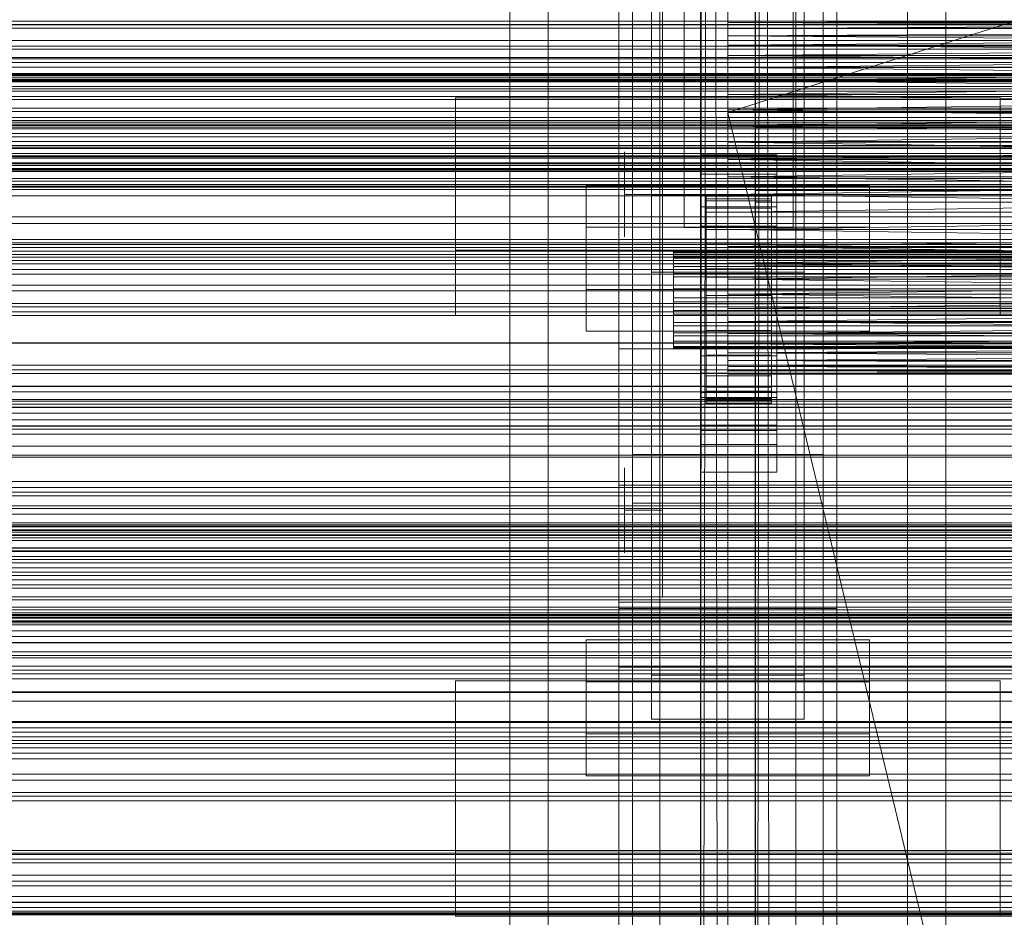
# Model space of a CAD drawing. Header units: millimetres. Extents: x -3490 to 61924, y -72580 to 6847.
# Tile 195 of 256: x -560 to -379, y -33968 to -33803. Entities that reach past the tile are written whole.
import ezdxf

# ---------------------------------------------------------------- set-up
doc = ezdxf.new("R2010")
doc.units = ezdxf.units.MM
for name, color, linetype, lineweight in [('COTAS_O', 1, 'Continuous', 0), ('COTAS_P', 1, 'Continuous', 0), ('frontal_briquetadora', 7, 'Continuous', 0), ('frontal_C01', 7, 'Continuous', 0), ('frontal_C02', 7, 'Continuous', 0), ('frontal_C03', 7, 'Continuous', 0), ('frontal_C11', 7, 'Continuous', 0), ('frontal_dosificador', 7, 'Continuous', 0), ('frontal_secador', 7, 'Continuous', 0)]:
    doc.layers.add(name, color=color, linetype=linetype, lineweight=lineweight)
doc.dimstyles.new('R19_100', dxfattribs={"dimtxt": 250, "dimasz": 150, "dimexe": 150, "dimexo": 80, "dimgap": 100, "dimtad": 1, "dimtih": 1, "dimtoh": 1, "dimdsep": 46, "dimcen": 0.09, "dimadec": 0, "dimazin": 0, "dimtfac": 1, "dimtdec": 4, "dimtofl": 0, "dimtmove": 0, "dimatfit": 3, "dimfxl": 1, "dimtolj": 1, "dimtzin": 0, "dimarcsym": 0})

# ---------------------------------------------------------------- blocks, each defined once
blk = doc.blocks.new('DIM_R29_55')
at = {"layer": 'COTAS_P'}
for p, q in [((-3300, -33120), (-3150, -33075)), ((-60, -33120), (-210, -33075)), ((-3300, -34020), (-3300, -33120)), ((-3300, -33120), (-60, -33120)), ((-3300, -33120), (-3150, -33165)), ((-60, -33120), (-210, -33165)), ((-60, -34020), (-60, -33120))]:
    blk.add_line(p, q, dxfattribs=at)
blk.add_text('3240 P', height=250, dxfattribs=at).set_placement((-1680, -33020))
blk = doc.blocks.new('DIM_R29_57')
at = {"layer": 'COTAS_O'}
for p, q in [((-1725, -33700), (-1575, -33655)), ((1725, -33700), (1575, -33655)), ((-1725, -34400), (-1725, -33700)), ((-1725, -33700), (1725, -33700)), ((-1725, -33700), (-1575, -33745)), ((1725, -33700), (1575, -33745)), ((1725, -34400), (1725, -33700))]:
    blk.add_line(p, q, dxfattribs=at)
blk.add_text('3450 O', height=250, dxfattribs=at).set_placement((0, -33600))
blk = doc.blocks.new('DIM_R29_60')
at = {"layer": 'COTAS_O'}
for p, q in [((-650, -33700), (50, -33700)), ((50, -33700), (5, -33850)), ((50, -34900), (50, -33700)), ((50, -33700), (95, -33850)), ((50, -34900), (5, -34750)), ((50, -34900), (95, -34750)), ((-650, -34900), (50, -34900))]:
    blk.add_line(p, q, dxfattribs=at)
blk.add_text('1200 O', height=250, rotation=90, dxfattribs=at).set_placement((-50, -34300))
blk = doc.blocks.new('DIM_R29_61')
at = {"layer": 'COTAS_O'}
for p, q in [((-650, -34200), (-500, -34155)), ((650, -34200), (500, -34155)), ((-650, -34900), (-650, -34200)), ((-650, -34200), (650, -34200)), ((-650, -34200), (-500, -34245)), ((650, -34200), (500, -34245)), ((650, -34900), (650, -34200))]:
    blk.add_line(p, q, dxfattribs=at)
blk.add_text('1300 O', height=250, dxfattribs=at).set_placement((0, -34100))

msp = doc.modelspace()

# ---------------------------------------------------------------- linework, layer by layer
at = {"layer": 'frontal_briquetadora'}
for p, q in [((-430, -33820), (-430, -33750)), ((-430, -33750), (-430, -33844.629)), ((-430, -33750), (-430, -33841.488)), ((-430, -33750), (-430, -33838.284)), ((-430, -33750), (-430, -33835.05)), ((-430, -33750), (-430, -33831.815)), ((-430, -33750), (-430, -33828.612)), ((-430, -33750), (-430, -33825.47)), ((-430, -33750), (-430, -33822.421)), ((-430, -33750), (-430, -33819.494)), ((-430, -33750), (-430, -33816.716)), ((-430, -33750), (-430, -33814.115)), ((-430, -33750), (-430, -33811.715)), ((-430, -33750), (-430, -33809.54)), ((-430, -33750), (-430, -33807.611)), ((-430, -33750), (-430, -33805.946)), ((-430, -33750), (-430, -33804.562)), ((-430, -33750), (-430, -33803.471)), ((-210, -33750), (-430, -33820)), ((-442, -33815.897), (-442, -33798.05)), ((-430, -33815.897), (-430, -33798.05)), ((-430, -33802.684), (-430, -33803.471)), ((-210, -33802.684), (-430, -33803.471)), ((-430, -33803.471), (-430, -33804.562)), ((-210, -33803.471), (-430, -33804.562)), ((-210, -33803.471), (-430, -33803.471)), ((-210, -33804.562), (-430, -33803.471)), ((-430, -33804.562), (-430, -33805.946)), ((-210, -33804.562), (-430, -33805.946)), ((-210, -33804.562), (-430, -33804.562)), ((-430, -33805.946), (-430, -33807.611)), ((-210, -33805.946), (-430, -33807.611)), ((-210, -33805.946), (-430, -33805.946)), ((-210, -33807.611), (-430, -33805.946)), ((-430, -33807.611), (-430, -33809.54)), ((-210, -33807.611), (-430, -33809.54)), ((-210, -33807.611), (-430, -33807.611)), ((-430, -33807.611), (-210, -33809.54)), ((-430, -33809.54), (-430, -33811.715)), ((-210, -33809.54), (-430, -33811.715)), ((-210, -33809.54), (-430, -33809.54)), ((-430, -33809.54), (-210, -33811.715)), ((-430, -33811.715), (-430, -33814.115)), ((-210, -33811.715), (-430, -33811.715)), ((-430, -33814.115), (-210, -33811.715)), ((-430, -33811.715), (-210, -33814.115)), ((-430, -33814.115), (-430, -33816.716)), ((-210, -33814.115), (-430, -33814.115)), ((-430, -33816.716), (-210, -33814.115)), ((-430, -33814.115), (-210, -33816.716)), ((-442, -33835.05), (-442, -33815.897)), ((-430, -33835.05), (-430, -33815.897)), ((-430, -33816.716), (-430, -33819.494)), ((-210, -33816.716), (-430, -33816.716)), ((-430, -33819.494), (-210, -33816.716)), ((-430, -33816.716), (-210, -33819.494)), ((-430, -33819.494), (-430, -33822.421)), ((-210, -33819.494), (-430, -33819.494)), ((-430, -33822.421), (-210, -33819.494)), ((-430, -33819.494), (-210, -33822.421)), ((-430, -33820), (-430, -34060)), ((-430, -34260), (-430, -33820)), ((-430, -34680), (-430, -33820)), ((-430, -33820), (-430, -33855.985)), ((-430, -33820), (-430, -33853.384)), ((-430, -33820), (-430, -33850.606)), ((-430, -33820), (-430, -33847.678)), ((-430, -33844.629), (-430, -33820)), ((-430, -33820), (-223.45, -34680)), ((-210, -33820), (-430, -33820)), ((-335.556, -33820), (-430, -33820)), ((-430, -33820), (-333.957, -33820)), ((-337.006, -33820), (-430, -33820)), ((-338.292, -33820), (-430, -33820)), ((-430, -33820), (-332.223, -33820)), ((-339.402, -33820), (-430, -33820)), ((-430, -33820), (-330.371, -33820)), ((-340.325, -33820), (-430, -33820)), ((-430, -33820), (-328.419, -33820)), ((-341.053, -33820), (-430, -33820)), ((-430, -33820), (-326.386, -33820)), ((-430, -33820), (-324.292, -33820)), ((-341.577, -33820), (-430, -33820)), ((-430, -33820), (-322.156, -33820)), ((-320, -33820), (-430, -33820)), ((-341.894, -33820), (-430, -33820)), ((-342, -33820), (-430, -33820)), ((-430, -33822.421), (-430, -33825.47)), ((-210, -33822.421), (-430, -33822.421)), ((-430, -33825.47), (-210, -33822.421)), ((-430, -33822.421), (-210, -33825.47)), ((-430, -33825.47), (-430, -33828.612)), ((-210, -33825.47), (-430, -33825.47)), ((-430, -33828.612), (-210, -33825.47)), ((-430, -33825.47), (-210, -33828.612)), ((-449, -33828.795), (-449, -33827.25)), ((-442, -33828.795), (-442, -33827.25)), ((-449, -33831.579), (-449, -33828.795)), ((-442, -33831.579), (-442, -33828.795)), ((-430, -33828.612), (-430, -33831.815)), ((-210, -33828.612), (-430, -33828.612)), ((-430, -33831.815), (-210, -33828.612)), ((-430, -33828.612), (-210, -33831.815)), ((-449, -33835.05), (-449, -33831.579)), ((-442, -33835.05), (-442, -33831.579)), ((-430, -33831.815), (-430, -33835.05)), ((-210, -33831.815), (-430, -33835.05)), ((-210, -33831.815), (-430, -33831.815)), ((-430, -33831.815), (-210, -33835.05)), ((-442, -33835.05), (-449, -33835.05)), ((-449, -33835.05), (-449, -33838.521)), ((-430, -33835.05), (-442, -33835.05)), ((-442, -33835.05), (-442, -33854.202)), ((-442, -33835.05), (-442, -33838.521)), ((-430, -33835.05), (-430, -33854.202)), ((-210, -33835.05), (-430, -33838.284)), ((-430, -33838.284), (-430, -33835.05)), ((-430, -33835.05), (-210, -33835.05)), ((-210, -33838.284), (-430, -33835.05)), ((-449, -33838.521), (-449, -33841.304)), ((-442, -33838.521), (-442, -33841.304)), ((-210, -33838.284), (-430, -33841.488)), ((-430, -33841.488), (-430, -33838.284)), ((-430, -33838.284), (-210, -33838.284)), ((-449, -33841.304), (-449, -33842.849)), ((-442, -33841.304), (-442, -33842.849)), ((-210, -33841.488), (-430, -33844.629)), ((-430, -33844.629), (-430, -33841.488)), ((-430, -33841.488), (-210, -33841.488)), ((-210, -33844.629), (-430, -33841.488)), ((-210, -33844.629), (-430, -33847.678)), ((-430, -33847.678), (-430, -33844.629)), ((-430, -33844.629), (-210, -33844.629)), ((-210, -33847.678), (-430, -33844.629)), ((-210, -33847.678), (-430, -33850.606)), ((-430, -33850.606), (-430, -33847.678)), ((-430, -33847.678), (-210, -33847.678)), ((-210, -33850.606), (-430, -33847.678)), ((-210, -33850.606), (-430, -33853.384)), ((-430, -33853.384), (-430, -33850.606)), ((-430, -33850.606), (-210, -33850.606)), ((-210, -33853.384), (-430, -33850.606)), ((-442, -33854.202), (-442, -33872.05)), ((-210, -33853.384), (-430, -33855.985)), ((-430, -33855.985), (-430, -33853.384)), ((-430, -33853.384), (-210, -33853.384)), ((-210, -33855.985), (-430, -33853.384)), ((-430, -33853.384), (-430, -34060)), ((-430, -33854.202), (-430, -33872.05)), ((-210, -33855.985), (-430, -33858.384)), ((-430, -33858.384), (-430, -33855.985)), ((-430, -33855.985), (-210, -33855.985)), ((-430, -34060), (-430, -33855.985)), ((-210, -33858.384), (-430, -33858.384)), ((-210, -33858.384), (-430, -33860.559)), ((-430, -33860.559), (-430, -33858.384)), ((-210, -33860.559), (-430, -33858.384)), ((-430, -33858.384), (-430, -34060)), ((-210, -33860.559), (-430, -33860.559)), ((-210, -33860.559), (-430, -33862.488)), ((-430, -33862.488), (-430, -33860.559)), ((-210, -33862.488), (-430, -33860.559)), ((-430, -33860.559), (-430, -34060)), ((-210, -33862.488), (-430, -33862.488)), ((-210, -33862.488), (-430, -33864.153)), ((-430, -33864.153), (-430, -33862.488)), ((-210, -33864.153), (-430, -33862.488)), ((-430, -33862.488), (-430, -34060)), ((-210, -33864.153), (-430, -33864.153)), ((-210, -33864.153), (-430, -33865.538)), ((-430, -33865.538), (-430, -33864.153)), ((-210, -33865.538), (-430, -33864.153)), ((-430, -33864.153), (-430, -34060)), ((-210, -33865.538), (-430, -33865.538)), ((-210, -33865.538), (-430, -33866.629)), ((-430, -33866.629), (-430, -33865.538)), ((-210, -33866.629), (-430, -33865.538)), ((-430, -33865.538), (-430, -34060)), ((-210, -33866.629), (-430, -33866.629)), ((-210, -33866.629), (-430, -33867.416)), ((-430, -33867.416), (-430, -33866.629)), ((-210, -33867.416), (-430, -33866.629)), ((-430, -33866.629), (-430, -34060)), ((-210, -33867.416), (-430, -33867.416)), ((-210, -33867.416), (-430, -33867.891)), ((-430, -33867.891), (-430, -33867.416)), ((-210, -33867.891), (-430, -33867.416)), ((-430, -33867.416), (-430, -34060)), ((-210, -33867.891), (-430, -33867.891)), ((-210, -33867.891), (-430, -33868.05)), ((-430, -33868.05), (-430, -33867.891)), ((-210, -33868.05), (-430, -33867.891)), ((-430, -33867.891), (-430, -34060)), ((-210, -33868.05), (-430, -33868.05)), ((-430, -33868.05), (-430, -34060)), ((-442, -33872.05), (-442, -33887.376)), ((-430, -33872.05), (-430, -33887.376)), ((-449, -33886.795), (-449, -33885.25)), ((-442, -33886.795), (-442, -33885.25)), ((-449, -33889.579), (-449, -33886.795)), ((-442, -33889.579), (-442, -33886.795)), ((-442, -33887.376), (-442, -33899.136)), ((-430, -33887.376), (-430, -33899.136)), ((-449, -33893.05), (-449, -33889.579)), ((-442, -33893.05), (-442, -33889.579)), ((-442, -33893.05), (-449, -33893.05)), ((-449, -33893.05), (-449, -33896.521)), ((-442, -33893.05), (-442, -33896.521)), ((-449, -33896.521), (-449, -33899.304)), ((-442, -33896.521), (-442, -33899.304)), ((-449, -33899.304), (-449, -33900.849)), ((-442, -33899.136), (-442, -33906.528)), ((-442, -33899.304), (-442, -33900.849)), ((-430, -33899.136), (-430, -33906.528)), ((-442, -33906.528), (-442, -33909.05)), ((-430, -33906.528), (-430, -33909.05))]:
    msp.add_line(p, q, dxfattribs=at)
at = {"layer": 'frontal_C01'}
for p, q in [((-442.5, -34010.796), (-442.5, -33407.996)), ((-417.5, -33407.996), (-417.5, -34010.796)), ((-442.5, -34036.976), (-442.5, -33434.177)), ((-417.5, -34036.976), (-417.5, -33434.177)), ((-450, -33999.812), (-450, -33676.273)), ((-410, -33676.273), (-410, -33999.812)), ((-450, -34047.96), (-450, -33724.422)), ((-410, -34047.96), (-410, -33724.422)), ((-450, -34048.905), (-450, -33725.366)), ((-410, -33725.366), (-410, -34048.905)), ((-447.5, -34019.842), (-447.5, -33740.581)), ((-412.5, -33740.581), (-412.5, -34019.842)), ((-447.5, -34027.93), (-447.5, -33748.67)), ((-412.5, -34027.93), (-412.5, -33748.67)), ((-450, -34087.423), (-450, -33763.885)), ((-410, -34087.423), (-410, -33763.885)), ((-480, -33845.304), (-480, -33817.306)), ((-480, -33817.306), (-380, -33817.306)), ((-480, -33857.304), (-480, -33817.306)), ((-380, -33817.306), (-380, -33845.304)), ((-380, -33817.306), (-380, -33857.304)), ((-425, -33836.463), (-425, -33822.766)), ((-425, -33822.766), (425, -33822.766)), ((-425, -33834.322), (-425, -33822.766)), ((-444, -33843.289), (-444, -33835.2)), ((-444, -33835.2), (-416, -33835.2)), ((-444, -33923.341), (-444, -33835.2)), ((425, -33834.322), (-425, -33834.322)), ((-425, -33834.322), (-425, -33848.019)), ((-416, -33835.2), (-416, -33843.289)), ((-416, -33835.2), (-416, -33923.341)), ((425, -33836.463), (-425, -33836.463)), ((-425, -33836.463), (-425, -33848.019)), ((-416, -33843.289), (-444, -33843.289)), ((-444, -33843.289), (-444, -33931.429)), ((-416, -33931.429), (-416, -33843.289)), ((-380, -33845.304), (-480, -33845.304)), ((-480, -33845.304), (-480, -33857.304)), ((-380, -33857.304), (-380, -33845.304)), ((-425, -33848.019), (425, -33848.019)), ((980, -33857.304), (-980, -33857.304)), ((-480, -33857.304), (-380, -33857.304)), ((980, -33862.304), (-980, -33862.304)), ((980, -33912.304), (-980, -33912.304)), ((980, -33917.304), (-980, -33917.304)), ((-456, -33934.087), (-456, -33916.831)), ((-456, -33916.831), (-404, -33916.831)), ((-456, -33924.535), (-456, -33916.831)), ((-404, -33916.831), (-404, -33934.087)), ((-404, -33916.831), (-404, -33924.535)), ((-416, -33923.341), (-444, -33923.341)), ((-444, -33923.341), (-444, -33931.429)), ((-416, -33931.429), (-416, -33923.341)), ((-404, -33924.535), (-456, -33924.535)), ((-456, -33924.535), (-456, -33941.791)), ((-404, -33941.791), (-404, -33924.535)), ((-444, -33931.429), (-416, -33931.429)), ((-404, -33934.087), (-456, -33934.087)), ((-456, -33934.087), (-456, -33941.791)), ((-404, -33941.791), (-404, -33934.087)), ((-456, -33941.791), (-404, -33941.791))]:
    msp.add_line(p, q, dxfattribs=at)
at = {"layer": 'frontal_C02'}
for p, q in [((-450, -33863.38), (-450, -33505.718)), ((-410, -33505.718), (-410, -33863.38)), ((-470, -35975), (-470, -33530.372)), ((-463, -35975), (-463, -33530.372)), ((-397, -35975), (-397, -33530.372)), ((-390, -35975), (-390, -33530.372)), ((-450, -33911.107), (-450, -33553.445)), ((-410, -33911.107), (-410, -33553.445)), ((-450, -34044.45), (-450, -33686.788)), ((-410, -33686.788), (-410, -34044.45)), ((-442.5, -34231.462), (-442.5, -33692.436)), ((-417.5, -33692.436), (-417.5, -34231.462)), ((-438, -33835.166), (-438, -33694.327)), ((-418, -33694.327), (-418, -33835.166)), ((-447.5, -33882.773), (-447.5, -33701.408)), ((-438, -33700.288), (-438, -33841.127)), ((-418, -33841.127), (-418, -33700.288)), ((-412.5, -33701.408), (-412.5, -33882.773)), ((-447.5, -33891.714), (-447.5, -33710.35)), ((-412.5, -33891.714), (-412.5, -33710.35)), ((-442.5, -34258.348), (-442.5, -33719.322)), ((-417.5, -34258.348), (-417.5, -33719.322)), ((-450, -34082.632), (-450, -33724.97)), ((-410, -34082.632), (-410, -33724.97)), ((-444, -33840.401), (-444, -33751.435)), ((-416, -33751.435), (-416, -33840.401)), ((-444, -33760.377), (-444, -33849.343)), ((-416, -33849.343), (-416, -33760.377)), ((-435, -33831.347), (-435, -33827.771)), ((-435, -33827.771), (-421, -33827.771)), ((-435, -33867.862), (-435, -33827.771)), ((-421, -33827.771), (-421, -33831.347)), ((-421, -33827.771), (-421, -33867.862)), ((-421, -33831.347), (-435, -33831.347)), ((-435, -33831.347), (-435, -33871.438)), ((-421, -33871.438), (-421, -33831.347)), ((-456, -33852.501), (-456, -33833.425)), ((-456, -33833.425), (-404, -33833.425)), ((-456, -33841.062), (-456, -33833.425)), ((-404, -33833.425), (-404, -33852.501)), ((-404, -33833.425), (-404, -33841.062)), ((-418, -33835.166), (-438, -33835.166)), ((-438, -33835.166), (-438, -33841.127)), ((-418, -33841.127), (-418, -33835.166)), ((-434, -33845.381), (-434, -33835.389)), ((-434, -33835.389), (-434, -33835.835)), ((-434, -33835.389), (-422, -33835.389)), ((-434, -33836.237), (-434, -33835.389)), ((-434, -33845.592), (-434, -33835.835)), ((-434, -33835.835), (-434, -33837.545)), ((-434, -33835.835), (-422, -33835.835)), ((-434, -33845.782), (-434, -33836.237)), ((-434, -33836.237), (-422, -33836.237)), ((-434, -33838.321), (-434, -33836.237)), ((-422, -33835.835), (-422, -33835.389)), ((-422, -33835.389), (-422, -33845.381)), ((-422, -33835.389), (-422, -33836.237)), ((-422, -33837.545), (-422, -33835.835)), ((-422, -33835.835), (-422, -33845.592)), ((-422, -33836.237), (-422, -33845.782)), ((-422, -33836.237), (-422, -33838.321)), ((-435, -33840.885), (-435, -33837.308)), ((-435, -33837.308), (-421, -33837.308)), ((-435, -33877.399), (-435, -33837.308)), ((-434, -33846.402), (-434, -33837.545)), ((-434, -33837.545), (-434, -33840.401)), ((-434, -33837.545), (-422, -33837.545)), ((-434, -33846.769), (-434, -33838.321)), ((-434, -33838.321), (-422, -33838.321)), ((-434, -33841.498), (-434, -33838.321)), ((-422, -33840.401), (-422, -33837.545)), ((-422, -33837.545), (-422, -33846.402)), ((-422, -33838.321), (-422, -33846.769)), ((-422, -33838.321), (-422, -33841.498)), ((-421, -33837.308), (-421, -33840.885)), ((-421, -33837.308), (-421, -33877.399)), ((-416, -33840.401), (-444, -33840.401)), ((-444, -33840.401), (-444, -33849.343)), ((-434, -33847.755), (-434, -33840.401)), ((-434, -33840.401), (-434, -33844.209)), ((-434, -33840.401), (-422, -33840.401)), ((-422, -33844.209), (-422, -33840.401)), ((-422, -33840.401), (-422, -33847.755)), ((-416, -33849.343), (-416, -33840.401)), ((-404, -33841.062), (-456, -33841.062)), ((-456, -33841.062), (-456, -33860.137)), ((-438, -33841.127), (-418, -33841.127)), ((-421, -33840.885), (-435, -33840.885)), ((-435, -33840.885), (-435, -33880.976)), ((-434, -33848.275), (-434, -33841.498)), ((-434, -33841.498), (-422, -33841.498)), ((-434, -33845.553), (-434, -33841.498)), ((-422, -33841.498), (-422, -33848.275)), ((-422, -33841.498), (-422, -33845.553)), ((-421, -33880.976), (-421, -33840.885)), ((-404, -33860.137), (-404, -33841.062)), ((-434, -33849.559), (-434, -33844.209)), ((-434, -33844.209), (-434, -33848.71)), ((-434, -33844.209), (-422, -33844.209)), ((-422, -33848.71), (-422, -33844.209)), ((-422, -33844.209), (-422, -33849.559)), ((-440, -33845.782), (-440, -33845.381)), ((-440, -33845.381), (-440, -33845.592)), ((-440, -33845.381), (440, -33845.381)), ((-440, -33845.592), (-440, -33846.402)), ((-440, -33845.592), (440, -33845.592)), ((-440, -33846.769), (-440, -33845.782)), ((-440, -33845.782), (440, -33845.782)), ((-434, -33845.592), (-434, -33845.381)), ((-422, -33845.381), (-434, -33845.381)), ((-434, -33845.381), (-434, -33845.782)), ((-434, -33850.196), (-434, -33845.553)), ((-434, -33845.553), (-422, -33845.553)), ((-434, -33850.209), (-434, -33845.553)), ((-434, -33846.402), (-434, -33845.592)), ((-422, -33845.592), (-434, -33845.592)), ((-422, -33845.782), (-434, -33845.782)), ((-434, -33845.782), (-434, -33846.769)), ((-422, -33845.381), (-422, -33845.592)), ((-422, -33845.782), (-422, -33845.381)), ((-422, -33845.553), (-422, -33850.196)), ((-422, -33845.553), (-422, -33850.209)), ((-422, -33845.592), (-422, -33846.402)), ((-422, -33846.769), (-422, -33845.782)), ((-440, -33846.402), (-440, -33847.755)), ((-440, -33846.402), (440, -33846.402)), ((-440, -33848.275), (-440, -33846.769)), ((-440, -33846.769), (440, -33846.769)), ((-440, -33847.755), (-440, -33849.559)), ((-440, -33847.755), (440, -33847.755)), ((-434, -33847.755), (-434, -33846.402)), ((-422, -33846.402), (-434, -33846.402)), ((-422, -33846.769), (-434, -33846.769)), ((-434, -33846.769), (-434, -33848.275)), ((-434, -33849.559), (-434, -33847.755)), ((-422, -33847.755), (-434, -33847.755)), ((-422, -33846.402), (-422, -33847.755)), ((-422, -33848.275), (-422, -33846.769)), ((-422, -33847.755), (-422, -33849.559)), ((-444, -33849.343), (-416, -33849.343)), ((-440, -33850.196), (-440, -33848.275)), ((-440, -33848.275), (440, -33848.275)), ((-440, -33849.559), (-440, -33851.691)), ((-440, -33849.559), (440, -33849.559)), ((-422, -33848.275), (-434, -33848.275)), ((-434, -33848.275), (-434, -33850.196)), ((-434, -33848.71), (-434, -33851.691)), ((-422, -33848.71), (-434, -33848.71)), ((-434, -33848.71), (-434, -33853.597)), ((-434, -33851.691), (-434, -33849.559)), ((-422, -33849.559), (-434, -33849.559)), ((-422, -33850.196), (-422, -33848.275)), ((-422, -33851.691), (-422, -33848.71)), ((-422, -33853.597), (-422, -33848.71)), ((-422, -33849.559), (-422, -33851.691)), ((-440, -33852.401), (-440, -33850.196)), ((-440, -33850.196), (440, -33850.196)), ((-422, -33850.196), (-434, -33850.196)), ((-434, -33850.196), (-434, -33852.401)), ((-434, -33852.401), (-434, -33850.209)), ((-434, -33850.209), (-422, -33850.209)), ((-434, -33855.149), (-434, -33850.209)), ((-422, -33852.401), (-422, -33850.196)), ((-422, -33850.209), (-422, -33852.401)), ((-422, -33850.209), (-422, -33855.149)), ((-404, -33852.501), (-456, -33852.501)), ((-456, -33852.501), (-456, -33860.137)), ((-440, -33851.691), (-440, -33854.006)), ((440, -33851.691), (-440, -33851.691)), ((-440, -33854.741), (-440, -33852.401)), ((-440, -33852.401), (440, -33852.401)), ((-434, -33851.691), (-422, -33851.691)), ((-434, -33854.006), (-434, -33851.691)), ((-422, -33852.401), (-434, -33852.401)), ((-434, -33852.401), (-434, -33854.741)), ((-422, -33851.691), (-422, -33854.006)), ((-422, -33854.741), (-422, -33852.401)), ((-404, -33860.137), (-404, -33852.501)), ((-440, -33854.006), (-440, -33856.346)), ((-440, -33854.006), (440, -33854.006)), ((-440, -33857.056), (-440, -33854.741)), ((-440, -33854.741), (440, -33854.741)), ((-434, -33854.006), (-434, -33853.597)), ((-434, -33853.597), (-434, -33858.537)), ((-434, -33853.597), (-422, -33853.597)), ((-434, -33856.346), (-434, -33854.006)), ((-422, -33854.006), (-434, -33854.006)), ((-434, -33854.741), (-434, -33855.149)), ((-422, -33854.741), (-434, -33854.741)), ((-434, -33854.741), (-434, -33857.056)), ((-434, -33855.149), (-422, -33855.149)), ((-434, -33860.036), (-434, -33855.149)), ((-422, -33858.537), (-422, -33853.597)), ((-422, -33853.597), (-422, -33854.006)), ((-422, -33854.006), (-422, -33856.346)), ((-422, -33855.149), (-422, -33854.741)), ((-422, -33857.056), (-422, -33854.741)), ((-422, -33855.149), (-422, -33860.036)), ((-440, -33856.346), (-440, -33858.551)), ((-440, -33856.346), (440, -33856.346)), ((-434, -33858.551), (-434, -33856.346)), ((-434, -33856.346), (-434, -33858.537)), ((-422, -33856.346), (-434, -33856.346)), ((-422, -33858.537), (-422, -33856.346)), ((-422, -33856.346), (-422, -33858.551)), ((-440, -33859.188), (-440, -33857.056)), ((-440, -33857.056), (440, -33857.056)), ((-440, -33858.551), (-440, -33860.472)), ((-440, -33858.551), (440, -33858.551)), ((-434, -33857.056), (-434, -33860.036)), ((-422, -33857.056), (-434, -33857.056)), ((-434, -33857.056), (-434, -33859.188)), ((-434, -33858.537), (-434, -33863.194)), ((-434, -33858.537), (-422, -33858.537)), ((-434, -33860.472), (-434, -33858.551)), ((-434, -33858.551), (-434, -33863.194)), ((-422, -33858.551), (-434, -33858.551)), ((-422, -33860.036), (-422, -33857.056)), ((-422, -33859.188), (-422, -33857.056)), ((-422, -33863.194), (-422, -33858.537)), ((-422, -33863.194), (-422, -33858.551)), ((-422, -33858.551), (-422, -33860.472)), ((-456, -33860.137), (-404, -33860.137)), ((-440, -33860.992), (-440, -33859.188)), ((-440, -33859.188), (440, -33859.188)), ((-440, -33860.472), (-440, -33861.977)), ((-440, -33860.472), (440, -33860.472)), ((-434, -33859.188), (-434, -33864.538)), ((-422, -33859.188), (-434, -33859.188)), ((-434, -33859.188), (-434, -33860.992)), ((-434, -33860.036), (-422, -33860.036)), ((-434, -33864.538), (-434, -33860.036)), ((-434, -33861.977), (-434, -33860.472)), ((-434, -33860.472), (-434, -33867.249)), ((-422, -33860.472), (-434, -33860.472)), ((-422, -33864.538), (-422, -33859.188)), ((-422, -33860.992), (-422, -33859.188)), ((-422, -33860.036), (-422, -33864.538)), ((-422, -33867.249), (-422, -33860.472)), ((-422, -33860.472), (-422, -33861.977)), ((-440, -33862.345), (-440, -33860.992)), ((-440, -33860.992), (440, -33860.992)), ((-440, -33861.977), (-440, -33862.964)), ((-440, -33861.977), (440, -33861.977)), ((-440, -33863.155), (-440, -33862.345)), ((-440, -33862.345), (440, -33862.345)), ((-434, -33860.992), (-434, -33868.346)), ((-422, -33860.992), (-434, -33860.992)), ((-434, -33860.992), (-434, -33862.345)), ((-434, -33862.964), (-434, -33861.977)), ((-434, -33861.977), (-434, -33870.426)), ((-422, -33861.977), (-434, -33861.977)), ((-434, -33862.345), (-434, -33871.202)), ((-422, -33862.345), (-434, -33862.345)), ((-434, -33862.345), (-434, -33863.155)), ((-422, -33868.346), (-422, -33860.992)), ((-422, -33862.345), (-422, -33860.992)), ((-422, -33870.426), (-422, -33861.977)), ((-422, -33861.977), (-422, -33862.964)), ((-422, -33871.202), (-422, -33862.345)), ((-422, -33863.155), (-422, -33862.345)), ((-410, -33863.38), (-450, -33863.38)), ((-450, -33863.38), (-450, -33911.107)), ((-450, -34221.042), (-450, -33863.38)), ((-440, -33862.964), (-440, -33863.366)), ((-440, -33862.964), (440, -33862.964)), ((-440, -33863.366), (-440, -33863.155)), ((-440, -33863.155), (440, -33863.155)), ((-440, -33863.366), (440, -33863.366)), ((-434, -33863.366), (-434, -33862.964)), ((-434, -33862.964), (-434, -33872.51)), ((-422, -33862.964), (-434, -33862.964)), ((-434, -33863.155), (-434, -33872.912)), ((-422, -33863.155), (-434, -33863.155)), ((-434, -33863.155), (-434, -33863.366)), ((-434, -33863.194), (-434, -33867.249)), ((-434, -33863.194), (-422, -33863.194)), ((-434, -33863.366), (-434, -33873.358)), ((-422, -33863.366), (-434, -33863.366)), ((-422, -33872.51), (-422, -33862.964)), ((-422, -33862.964), (-422, -33863.366)), ((-422, -33872.912), (-422, -33863.155)), ((-422, -33863.366), (-422, -33863.155)), ((-422, -33867.249), (-422, -33863.194)), ((-422, -33873.358), (-422, -33863.366)), ((-410, -33911.107), (-410, -33863.38)), ((-410, -33863.38), (-410, -34221.042)), ((-435, -33878.411), (-435, -33864.7)), ((-435, -33864.7), (-421, -33864.7)), ((-435, -33872.337), (-435, -33864.7)), ((-434, -33864.538), (-422, -33864.538)), ((-434, -33868.346), (-434, -33864.538)), ((-422, -33864.538), (-422, -33868.346)), ((-421, -33864.7), (-421, -33878.411)), ((-421, -33864.7), (-421, -33872.337)), ((-434, -33867.249), (-434, -33870.426)), ((-434, -33867.249), (-422, -33867.249)), ((-422, -33870.426), (-422, -33867.249)), ((-421, -33867.862), (-435, -33867.862)), ((-435, -33867.862), (-435, -33871.438)), ((-434, -33868.346), (-422, -33868.346)), ((-434, -33871.202), (-434, -33868.346)), ((-422, -33868.346), (-422, -33871.202)), ((-421, -33871.438), (-421, -33867.862)), ((-435, -33871.438), (-421, -33871.438)), ((-434, -33870.426), (-434, -33872.51)), ((-434, -33870.426), (-422, -33870.426)), ((-434, -33871.202), (-422, -33871.202)), ((-434, -33872.912), (-434, -33871.202)), ((-422, -33872.51), (-422, -33870.426)), ((-422, -33871.202), (-422, -33872.912)), ((-421, -33872.337), (-435, -33872.337)), ((-435, -33872.337), (-435, -33886.047)), ((-434, -33872.51), (-434, -33873.358)), ((-434, -33872.51), (-422, -33872.51)), ((-434, -33872.912), (-422, -33872.912)), ((-434, -33873.358), (-434, -33872.912)), ((-422, -33873.358), (-422, -33872.51)), ((-422, -33872.912), (-422, -33873.358)), ((-421, -33886.047), (-421, -33872.337)), ((-434, -33873.358), (-422, -33873.358)), ((-450, -33888.432), (-450, -33876.51)), ((-450, -33876.51), (450, -33876.51)), ((-450, -33909.919), (-450, -33876.51)), ((-421, -33877.399), (-435, -33877.399)), ((-435, -33877.399), (-435, -33880.976)), ((-421, -33878.411), (-435, -33878.411)), ((-435, -33878.411), (-435, -33886.047)), ((-421, -33880.976), (-421, -33877.399)), ((-421, -33886.047), (-421, -33878.411)), ((-435, -33880.976), (-421, -33880.976)), ((-412.5, -33882.773), (-447.5, -33882.773)), ((-447.5, -33882.773), (-447.5, -33891.714)), ((-412.5, -33891.714), (-412.5, -33882.773)), ((-435, -33886.047), (-421, -33886.047)), ((450, -33888.432), (-450, -33888.432)), ((-450, -33888.432), (-450, -33921.841)), ((-447.5, -33891.714), (-412.5, -33891.714)), ((450, -33909.919), (-450, -33909.919)), ((-450, -33909.919), (-450, -33921.841)), ((-450, -33911.107), (-410, -33911.107)), ((-450, -34268.769), (-450, -33911.107)), ((-410, -34268.769), (-410, -33911.107)), ((-450, -33921.841), (450, -33921.841)), ((-480, -33955.57), (-480, -33924.346)), ((-480, -33924.346), (-380, -33924.346)), ((-480, -33967.57), (-480, -33924.346)), ((-380, -33924.346), (-380, -33955.57)), ((-380, -33924.346), (-380, -33967.57)), ((-380, -33955.57), (-480, -33955.57)), ((-480, -33955.57), (-480, -33967.57)), ((-380, -33967.57), (-380, -33955.57)), ((-480, -33967.57), (-380, -33967.57)), ((-430, -33967.57), (-430, -33972.57)), ((430, -33967.57), (-430, -33967.57))]:
    msp.add_line(p, q, dxfattribs=at)
at = {"layer": 'frontal_C03'}
for p, q in [((-1250, -33803.232), (1250, -33803.232)), ((-1250, -33803.924), (1250, -33803.924)), ((-1250, -33804.499), (1250, -33804.499)), ((1250, -33806.776), (-1250, -33806.776)), ((1250, -33807.834), (-1250, -33807.834)), ((-1250, -33808.347), (1250, -33808.347)), ((-1250, -33809.899), (1250, -33809.899)), ((1250, -33810.141), (-1250, -33810.141)), ((1250, -33810.795), (-1250, -33810.795)), ((1250, -33811.676), (-1250, -33811.676)), ((-1500, -33812.82), (1500, -33812.82)), ((-1500, -33813.045), (1500, -33813.045)), ((-1500, -33813.209), (1500, -33813.209)), ((-1500, -33813.867), (1500, -33813.867)), ((-1500, -33814.184), (1500, -33814.184)), ((-1500, -33815.23), (1500, -33815.23)), ((-1250, -33814.379), (1250, -33814.379)), ((-1500, -33815.679), (1500, -33815.679)), ((-1500, -33817.043), (1500, -33817.043)), ((1250, -33816.111), (-1250, -33816.111)), ((-1500, -33817.593), (1500, -33817.593)), ((-1500, -33819.18), (1500, -33819.18)), ((1500, -33819.794), (-1500, -33819.794)), ((-1500, -33821.497), (1500, -33821.497)), ((-1500, -33822.132), (1500, -33822.132)), ((-1250, -33820.919), (1250, -33820.919)), ((1250, -33821.482), (-1250, -33821.482)), ((1250, -33822.364), (-1250, -33822.364)), ((-1500, -33823.836), (1500, -33823.836)), ((-1250, -33822.711), (1250, -33822.711)), ((1250, -33823.017), (-1250, -33823.017)), ((-1500, -33824.45), (1500, -33824.45)), ((-1500, -33826.037), (1500, -33826.037)), ((1250, -33825.325), (-1250, -33825.325)), ((-1500, -33826.587), (1500, -33826.587)), ((-1500, -33827.95), (1500, -33827.95)), ((-1250, -33826.382), (1250, -33826.382)), ((-1250, -33827.519), (1250, -33827.519)), ((-1500, -33828.399), (1500, -33828.399)), ((-1500, -33829.445), (1500, -33829.445)), ((-1500, -33829.763), (1500, -33829.763)), ((1250, -33829.234), (-1250, -33829.234)), ((-1250, -33829.25), (1250, -33829.25)), ((-1500, -33830.421), (1500, -33830.421)), ((-1500, -33830.585), (1500, -33830.585)), ((-1500, -33830.809), (1500, -33830.809)), ((1250, -33830.291), (-1250, -33830.291)), ((1250, -33832.599), (-1250, -33832.599)), ((1250, -33833.252), (-1250, -33833.252)), ((-1250, -33833.731), (1250, -33833.731)), ((1250, -33834.134), (-1250, -33834.134)), ((-1250, -33835.283), (1250, -33835.283)), ((-1250, -33839.131), (1250, -33839.131)), ((-1250, -33840.398), (1250, -33840.398)), ((-1250, -33843.35), (1250, -33843.35)), ((1250, -33843.94), (-1250, -33843.94)), ((-1250, -33844.246), (1250, -33844.246)), ((1250, -33844.821), (-1250, -33844.821)), ((1250, -33845.475), (-1250, -33845.475)), ((-1250, -33846.102), (1250, -33846.102)), ((-1250, -33846.566), (1250, -33846.566)), ((-1250, -33847.199), (1250, -33847.199)), ((1250, -33847.782), (-1250, -33847.782)), ((-1250, -33848.84), (1250, -33848.84)), ((1250, -33851.692), (-1250, -33851.692)), ((1250, -33852.749), (-1250, -33852.749)), ((1250, -33855.056), (-1250, -33855.056)), ((1250, -33855.71), (-1250, -33855.71)), ((1250, -33856.591), (-1250, -33856.591)), ((1250, -33866.398), (-1250, -33866.398)), ((1250, -33867.279), (-1250, -33867.279)), ((1250, -33867.932), (-1250, -33867.932)), ((1250, -33870.24), (-1250, -33870.24)), ((-1250, -33871.297), (1250, -33871.297)), ((-1250, -33872.731), (1250, -33872.731)), ((-1250, -33873.529), (1250, -33873.529)), ((-1250, -33874.113), (1250, -33874.113)), ((1250, -33874.149), (-1250, -33874.149)), ((1250, -33875.207), (-1250, -33875.207)), ((-1250, -33876.451), (1250, -33876.451)), ((1250, -33877.514), (-1250, -33877.514)), ((-1250, -33877.581), (1250, -33877.581)), ((1250, -33878.167), (-1250, -33878.167)), ((1250, -33879.049), (-1250, -33879.049)), ((-1250, -33881.3), (1250, -33881.3)), ((-1500, -33883.261), (1500, -33883.261)), ((-1250, -33882.897), (1250, -33882.897)), ((-1250, -33887.744), (1250, -33887.744)), ((1250, -33888.855), (-1250, -33888.855)), ((-1250, -33889.699), (1250, -33889.699)), ((1250, -33889.737), (-1250, -33889.737)), ((1250, -33890.39), (-1250, -33890.39)), ((1500, -33892.245), (-1500, -33892.245)), ((1250, -33892.697), (-1250, -33892.697)), ((-1250, -33893.755), (1250, -33893.755)), ((-1268, -33895.717), (1268, -33895.717)), ((-1268, -33895.941), (1268, -33895.941)), ((-1268, -33896.106), (1268, -33896.106)), ((-1250, -33895.344), (1250, -33895.344)), ((1250, -33896.607), (-1250, -33896.607)), ((-1268, -33896.763), (1268, -33896.763)), ((-1268, -33897.081), (1268, -33897.081)), ((-1268, -33898.127), (1268, -33898.127)), ((1250, -33897.525), (-1250, -33897.525)), ((1250, -33897.664), (-1250, -33897.664)), ((-1268, -33898.576), (1268, -33898.576)), ((-1268, -33899.939), (1268, -33899.939)), ((1250, -33899.972), (-1250, -33899.972)), ((-1268, -33900.489), (1268, -33900.489)), ((-1268, -33902.077), (1268, -33902.077)), ((1250, -33900.625), (-1250, -33900.625)), ((1250, -33901.506), (-1250, -33901.506)), ((1268, -33902.69), (-1268, -33902.69)), ((-1250, -33903.582), (1250, -33903.582)), ((-1268, -33904.394), (1268, -33904.394)), ((-1268, -33905.029), (1268, -33905.029)), ((-1268, -33906.733), (1268, -33906.733)), ((-1268, -33907.346), (1268, -33907.346)), ((-1250, -33905.841), (1250, -33905.841)), ((-1268, -33908.934), (1268, -33908.934)), ((-1268, -33909.484), (1268, -33909.484)), ((-1268, -33910.847), (1268, -33910.847)), ((-1268, -33911.296), (1268, -33911.296)), ((-1268, -33912.342), (1268, -33912.342)), ((-1268, -33912.66), (1268, -33912.66)), ((1250, -33911.313), (-1250, -33911.313)), ((-1250, -33911.898), (1250, -33911.898)), ((1250, -33912.194), (-1250, -33912.194)), ((1250, -33912.848), (-1250, -33912.848)), ((-1268, -33913.317), (1268, -33913.317)), ((-1268, -33913.482), (1268, -33913.482)), ((-1268, -33913.706), (1268, -33913.706)), ((-1250, -33914.079), (1250, -33914.079)), ((1250, -33915.155), (-1250, -33915.155)), ((-1250, -33916.212), (1250, -33916.212)), ((1500, -33917.367), (-1500, -33917.367)), ((1250, -33919.065), (-1250, -33919.065)), ((-1250, -33919.724), (1250, -33919.724)), ((1250, -33920.122), (-1250, -33920.122)), ((-1250, -33921.679), (1250, -33921.679)), ((1250, -33922.429), (-1250, -33922.429)), ((1250, -33923.083), (-1250, -33923.083)), ((1250, -33923.964), (-1250, -33923.964)), ((-1500, -33926.351), (1500, -33926.351)), ((-1250, -33926.526), (1250, -33926.526)), ((-1250, -33928.123), (1250, -33928.123)), ((-1250, -33931.843), (1250, -33931.843)), ((-1250, -33932.972), (1250, -33932.972)), ((1250, -33933.77), (-1250, -33933.77)), ((1250, -33934.652), (-1250, -33934.652)), ((-1250, -33935.31), (1250, -33935.31)), ((-1250, -33935.894), (1250, -33935.894)), ((-1250, -33936.692), (1250, -33936.692)), ((1250, -33937.613), (-1250, -33937.613)), ((-1250, -33938.67), (1250, -33938.67)), ((1250, -33941.522), (-1250, -33941.522)), ((1250, -33942.579), (-1250, -33942.579)), ((1250, -33944.887), (-1250, -33944.887)), ((1250, -33945.54), (-1250, -33945.54)), ((1250, -33946.422), (-1250, -33946.422)), ((-1500, -33955.526), (1500, -33955.526)), ((1250, -33956.228), (-1250, -33956.228)), ((1250, -33957.109), (-1250, -33957.109)), ((1250, -33957.763), (-1250, -33957.763)), ((1250, -33960.07), (-1250, -33960.07)), ((-1250, -33961.128), (1250, -33961.128)), ((1250, -33963.98), (-1250, -33963.98)), ((1250, -33965.037), (-1250, -33965.037)), ((1500, -33966.934), (-1500, -33966.934)), ((1500, -33967.219), (-1500, -33967.219)), ((1250, -33967.345), (-1250, -33967.345))]:
    msp.add_line(p, q, dxfattribs=at)
at = {"layer": 'frontal_C11'}
for p, q in [((-3240, -33932), (-120, -33932)), ((-3300, -33967), (-60, -33967)), ((-3240, -33967), (-120, -33967))]:
    msp.add_line(p, q, dxfattribs=at)
at = {"layer": 'frontal_dosificador'}
msp.add_line((-150, -33900), (-1850, -33900), dxfattribs=at)
at = {"layer": 'frontal_secador'}
for p, q in [((-433.02, -33225.78), (-435, -34283)), ((-433.02, -33225.78), (-431.48, -34297.08)), ((-434.78, -33232.82), (-435, -34283)), ((-423.38, -33233.82), (-425, -34277)), ((-423.38, -33233.82), (-422.12, -34288.52)), ((-435, -34283), (-435, -33237)), ((-424.82, -33239.58), (-425, -34277)), ((-425, -34277), (-425, -33243)), ((1360, -33803.853), (-1360, -33803.853)), ((1360, -33813.5), (-1360, -33813.5)), ((1250, -33814.076), (-1250, -33814.076)), ((1360, -33821.784), (-1360, -33821.784)), ((1360, -33828.141), (-1360, -33828.141)), ((1360, -33832.137), (-1360, -33832.137)), ((1250, -33833.25), (-1250, -33833.25)), ((1360, -33833.5), (-1360, -33833.5)), ((1250, -33849.715), (-1250, -33849.715)), ((1250, -33862.349), (-1250, -33862.349)), ((1250, -33870.291), (-1250, -33870.291)), ((1250, -33873), (-1250, -33873)), ((-1250, -33956), (1250, -33956)), ((-1250, -33962), (1250, -33962)), ((-1250, -33965), (1250, -33965)), ((1250, -33966), (-1250, -33966)), ((-1250, -33966.659), (1250, -33966.659))]:
    msp.add_line(p, q, dxfattribs=at)

# ---------------------------------------------------------------- dimensions: what is measured, and where the dimension line sits
at = {"layer": 'COTAS_O'}
for p1, p2, distance, picture, middle in [((-650, -34900), (-650, -33700), -700, 'DIM_R29_60', (50, -34300)), ((-1725, -34400), (1725, -34400), 700, 'DIM_R29_57', (0, -33700)), ((-650, -34900), (650, -34900), 700, 'DIM_R29_61', (0, -34200))]:
    dim = msp.add_aligned_dim(p1=p1, p2=p2, distance=distance, text='<> O', dimstyle='R19_100', dxfattribs=at)
    dim.commit()
    dim.dimension.update_dxf_attribs({"geometry": picture, "text_midpoint": middle})
at = {"layer": 'COTAS_P'}
dim = msp.add_aligned_dim(p1=(-3300, -34020), p2=(-60, -34020), distance=900, text='<> P', dimstyle='R19_100', dxfattribs=at)
dim.commit()
dim.dimension.update_dxf_attribs({"geometry": 'DIM_R29_55', "text_midpoint": (-1680, -33120)})

doc.saveas('drawing.dxf')
